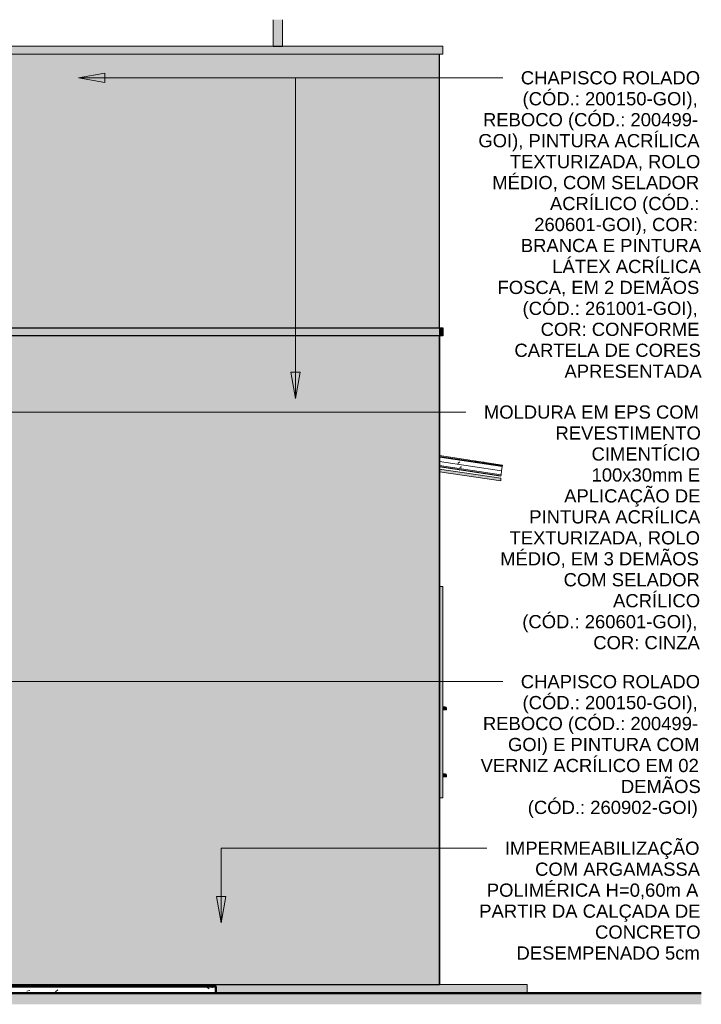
# Model space of a CAD drawing. Header units: metres. Extents: x -18.3 to 29, y -0.2 to 10.3.
# Tile 55 of 56: x 13.5 to 17.4, y -0.2 to 5.4. Entities that reach past the tile are written whole.
import ezdxf

# ---------------------------------------------------------------- set-up
doc = ezdxf.new("R2010")
doc.units = ezdxf.units.M
doc.layers.add('A-DETL', color=7, linetype='Continuous', lineweight=5, true_color=0x00a600)
for name, color, linetype, lineweight in [('A-DETL-GENF', 7, 'Continuous', 5), ('A-FLOR', 7, 'Continuous', 5), ('A-FLOR-PATT', 7, 'Continuous', 5), ('A-GLAZ-CWMG', 7, 'Continuous', 5), ('A-ROOF', 7, 'Continuous', 5), ('A-ROOF-PATT', 7, 'Continuous', 5), ('A-WALL', 7, 'Continuous', 5), ('C-TOPO', 7, 'Continuous', 5), ('G-ANNO-TEXT', 7, 'Continuous', 9), ('Q-CASE', 7, 'Continuous', 5)]:
    doc.layers.add(name, color=color, linetype=linetype, lineweight=lineweight)
doc.styles.add('Arial', font='arial.ttf', dxfattribs={"height": 0.075})

# ---------------------------------------------------------------- blocks, each defined once
blk = doc.blocks.new('FP_36-FACH_AMARELO')
at = {"layer": 'A-GLAZ-CWMG'}
blk.add_line((-11.235, 2.8798), (-10.8854, 2.8274), dxfattribs=at)
blk = doc.blocks.new('FP_37-FACH_AMARELO')
at = {"layer": 'A-GLAZ-CWMG', "color": 9, "true_color": 0xc0c0c0}
for p, q in [((-11.1176, 2.877), (-11.1185, 2.8767)), ((-11.1167, 2.8773), (-11.1176, 2.877)), ((-11.1158, 2.8777), (-11.1167, 2.8773)), ((-11.1149, 2.8781), (-11.1158, 2.8777)), ((-11.114, 2.8785), (-11.1149, 2.8781)), ((-11.113, 2.8789), (-11.114, 2.8785)), ((-11.1121, 2.8794), (-11.113, 2.8789)), ((-11.1112, 2.88), (-11.1121, 2.8794)), ((-11.1102, 2.8806), (-11.1112, 2.88)), ((-11.1093, 2.8812), (-11.1102, 2.8806))]:
    blk.add_line(p, q, dxfattribs=at)
blk = doc.blocks.new('FP_38-FACH_AMARELO')
at = {"layer": 'A-GLAZ-CWMG'}
blk.add_line((-10.8772, 2.8821), (-11.235, 2.9358), dxfattribs=at)
at = {"layer": 'A-GLAZ-CWMG', "color": 9, "true_color": 0xc0c0c0}
for p, q in [((-11.1194, 2.9083), (-11.1206, 2.9074)), ((-11.128, 2.9007), (-11.1292, 2.8994)), ((-11.1267, 2.9019), (-11.128, 2.9007)), ((-11.1255, 2.9031), (-11.1267, 2.9019)), ((-11.1243, 2.9042), (-11.1255, 2.9031)), ((-11.1231, 2.9053), (-11.1243, 2.9042)), ((-11.1218, 2.9064), (-11.1231, 2.9053)), ((-11.1206, 2.9074), (-11.1218, 2.9064)), ((-11.0317, 2.9059), (-11.0151, 2.9034)), ((-10.9881, 2.8986), (-10.9891, 2.8984)), ((-10.987, 2.8987), (-10.9881, 2.8986)), ((-10.9859, 2.8988), (-10.987, 2.8987)), ((-10.9849, 2.8988), (-10.9859, 2.8988)), ((-10.9838, 2.8987), (-10.9849, 2.8988))]:
    blk.add_line(p, q, dxfattribs=at)
blk = doc.blocks.new('FP_39-FACH_AMARELO')
at = {"layer": 'A-GLAZ-CWMG'}
blk.add_line((-10.8767, 2.8854), (-11.235, 2.9391), dxfattribs=at)
at = {"layer": 'A-GLAZ-CWMG', "color": 9, "true_color": 0xc0c0c0}
for p, q in [((-11.0313, 2.9089), (-11.0147, 2.9064)), ((-10.9877, 2.9013), (-10.9888, 2.901)), ((-10.9866, 2.9015), (-10.9877, 2.9013)), ((-10.9856, 2.9016), (-10.9866, 2.9015)), ((-10.9845, 2.9017), (-10.9856, 2.9016)), ((-10.9834, 2.9017), (-10.9845, 2.9017)), ((-10.9824, 2.9017), (-10.9834, 2.9017)), ((-10.9814, 2.9016), (-10.9824, 2.9017))]:
    blk.add_line(p, q, dxfattribs=at)
blk = doc.blocks.new('FP_40-FACH_AMARELO')
at = {"layer": 'A-GLAZ-CWMG'}
blk.add_line((-10.876, 2.8904), (-11.235, 2.9442), dxfattribs=at)
at = {"layer": 'A-GLAZ-CWMG', "color": 9, "true_color": 0xc0c0c0}
for p, q in [((-11.0307, 2.9133), (-11.0142, 2.9108)), ((-10.9871, 2.9052), (-10.9884, 2.9047)), ((-10.9858, 2.9055), (-10.9871, 2.9052)), ((-10.9846, 2.9058), (-10.9858, 2.9055)), ((-10.9834, 2.906), (-10.9846, 2.9058)), ((-10.9821, 2.9062), (-10.9834, 2.906)), ((-10.9809, 2.9063), (-10.9821, 2.9062)), ((-10.9797, 2.9063), (-10.9809, 2.9063))]:
    blk.add_line(p, q, dxfattribs=at)
blk = doc.blocks.new('Rectangular Mullion - Telha Fibrocimento - Ondulada-1909083-FACH_AMARELO')
at = {"layer": 'A-GLAZ-CWMG', "true_color": 0xc0c0c0}
h = blk.add_hatch(dxfattribs=at)
h.set_pattern_fill('FP_2', color=9, style=0, pattern_type=2)
h.set_pattern_definition([(0, (-16.219, 1.2), (0.4064, 0.1016), [0.01676, -0.28804, 0.01676, -0.28804, -1.626]), (0, (-16.219, 1.2), (0.4064, 0.1016), [-0.6096, 0.01676, -0.59284, 0.01676, -0.28804, -0.7112]), (0, (-16.219, 1.2), (0.4064, 0.1016), [-1.524, 0.01676, -0.18644, 0.01676, -0.49124]), (120, (-16.066, 1.251), (-0.2911882, 0.3011527), [0.01676, -0.28804, 0.01676, -0.28804, -1.626]), (120, (-16.066, 1.251), (-0.2911882, 0.3011527), [-0.6096, 0.01676, -0.59284, 0.01676, -0.28804, -0.7112]), (120, (-16.066, 1.251), (-0.2911882, 0.3011527), [-1.524, 0.01676, -0.18644, 0.01676, -0.49124]), (240, (-16.015, 1.454), (-0.1152118, -0.4027527), [0.01676, -0.28804, 0.01676, -0.28804, -1.626]), (240, (-16.015, 1.454), (-0.1152118, -0.4027527), [-0.6096, 0.01676, -0.59284, 0.01676, -0.28804, -0.7112]), (240, (-16.015, 1.454), (-0.1152118, -0.4027527), [-1.524, 0.01676, -0.18644, 0.01676, -0.49124])])
h.paths.add_polyline_path([(-10.885, 2.83), (-10.8843, 2.8349), (-11.235, 2.8875), (-11.235, 2.8825), (-10.8857, 2.8301)])
at = {"layer": 'A-GLAZ-CWMG'}
for p, q in [((-10.881, 2.8568), (-11.235, 2.9099)), ((-10.8843, 2.8349), (-11.235, 2.8875)), ((-10.885, 2.83), (-11.235, 2.8825)), ((-10.881, 2.8568), (-10.8843, 2.8349)), ((-10.881, 2.8568), (-10.8772, 2.8821)), ((-10.8772, 2.8825), (-10.8767, 2.8854)), ((-10.8767, 2.8857), (-10.876, 2.8904)), ((-10.8854, 2.8274), (-10.8851, 2.8298)), ((-10.8843, 2.8349), (-10.885, 2.83))]:
    blk.add_line(p, q, dxfattribs=at)
for name in ['FP_40-FACH_AMARELO', 'FP_39-FACH_AMARELO', 'FP_38-FACH_AMARELO', 'FP_36-FACH_AMARELO', 'FP_37-FACH_AMARELO']:
    blk.add_blockref(name, (0, 0), dxfattribs=at)
blk = doc.blocks.new('FP_42-FACH_AMARELO')
at = {"layer": 'A-GLAZ-CWMG'}
blk.add_line((-11.235, 2.8798), (-10.8854, 2.8274), dxfattribs=at)
blk = doc.blocks.new('FP_43-FACH_AMARELO')
at = {"layer": 'A-GLAZ-CWMG'}
blk.add_line((-10.876, 2.8904), (-11.235, 2.9442), dxfattribs=at)
at = {"layer": 'A-GLAZ-CWMG', "color": 9, "true_color": 0xc0c0c0}
for p, q in [((-11.0307, 2.914), (-11.0141, 2.9115)), ((-10.9857, 2.9067), (-10.9862, 2.9067)), ((-10.9845, 2.9068), (-10.9857, 2.9067)), ((-10.9833, 2.9069), (-10.9845, 2.9068)), ((-10.9821, 2.9068), (-10.9833, 2.9069)), ((-10.9809, 2.9067), (-10.9821, 2.9068))]:
    blk.add_line(p, q, dxfattribs=at)
blk = doc.blocks.new('Rectangular Mullion - Telha Fibrocimento - Ondulada-V41-FACH_AMARELO')
at = {"layer": 'A-GLAZ-CWMG'}
for p, q in [((-10.876, 2.89), (-10.876, 2.8904)), ((-10.8854, 2.8274), (-10.8854, 2.8279))]:
    blk.add_line(p, q, dxfattribs=at)
for name in ['FP_43-FACH_AMARELO', 'FP_42-FACH_AMARELO']:
    blk.add_blockref(name, (0, 0), dxfattribs=at)
blk = doc.blocks.new('FP_45-FACH_AMARELO')
at = {"layer": 'A-GLAZ-CWMG'}
blk.add_line((-11.235, 2.8798), (-10.8854, 2.8274), dxfattribs=at)
at = {"layer": 'A-GLAZ-CWMG', "color": 9, "true_color": 0xc0c0c0}
for p, q in [((-11.1197, 2.8621), (-11.1206, 2.8624)), ((-11.1188, 2.8619), (-11.1197, 2.8621)), ((-11.1178, 2.8617), (-11.1188, 2.8619))]:
    blk.add_line(p, q, dxfattribs=at)
blk = doc.blocks.new('FP_46-FACH_AMARELO')
at = {"layer": 'A-GLAZ-CWMG'}
blk.add_line((-10.876, 2.8904), (-11.235, 2.9442), dxfattribs=at)
at = {"layer": 'A-GLAZ-CWMG', "color": 9, "true_color": 0xc0c0c0}
for p, q in [((-10.9868, 2.9073), (-10.988, 2.9072)), ((-10.9856, 2.9073), (-10.9868, 2.9073)), ((-10.9844, 2.9072), (-10.9856, 2.9073))]:
    blk.add_line(p, q, dxfattribs=at)
blk = doc.blocks.new('Rectangular Mullion - Telha Fibrocimento - Ondulada-V44-FACH_AMARELO')
at = {"layer": 'A-GLAZ-CWMG'}
for p, q in [((-10.876, 2.89), (-10.876, 2.8904)), ((-10.8854, 2.8274), (-10.8854, 2.8279))]:
    blk.add_line(p, q, dxfattribs=at)
for name in ['FP_46-FACH_AMARELO', 'FP_45-FACH_AMARELO']:
    blk.add_blockref(name, (0, 0), dxfattribs=at)
blk = doc.blocks.new('RUFO_1_ - RUFO_1_-1923193-FACH_AMARELO')
at = {"layer": 'A-ROOF-PATT', "true_color": 0xc0c0c0}
for points in [[(-11.235, 5.225), (-11.215, 5.225), (-11.215, 5.27), (-15.49, 5.27), (-15.49, 5.225), (-11.2367, 5.225)], [(-15.315, 4.225), (-15.295, 4.225), (-15.295, 4.27), (-18.255, 4.27), (-18.255, 4.225), (-15.3768, 4.225)], [(-18.2377, 3.625), (-18.235, 3.65), (-18.235, 3.67), (-18.255, 3.67), (-18.255, 3.625)], [(-11.235, 3.625), (-11.235, 3.67), (-15.315, 3.67), (-15.315, 3.625), (-11.3549, 3.625)], [(-11.2324, 3.625), (-11.215, 3.625), (-11.215, 3.67), (-11.235, 3.67), (-11.235, 3.65), (-11.2325, 3.6258)]]:
    blk.add_hatch(color=9, dxfattribs=at).paths.add_polyline_path(points)
at = {"layer": 'A-ROOF'}
for p, q in [((-15.49, 5.27), (-12.1793, 5.27)), ((-15.49, 5.27), (-15.49, 5.225)), ((-12.1262, 5.27), (-11.215, 5.27)), ((-11.215, 5.27), (-11.215, 5.225)), ((-15.47, 5.225), (-15.49, 5.225)), ((-11.215, 5.225), (-11.235, 5.225)), ((-18.255, 4.225), (-18.255, 4.27)), ((-18.255, 4.27), (-15.47, 4.27)), ((-15.315, 4.225), (-18.255, 4.225)), ((-18.235, 3.67), (-18.255, 3.67)), ((-18.255, 3.67), (-18.255, 3.625)), ((-18.2377, 3.625), (-18.235, 3.65)), ((-11.235, 3.67), (-11.235, 3.625)), ((-11.215, 3.67), (-11.235, 3.67)), ((-11.235, 3.65), (-11.2324, 3.625)), ((-11.215, 3.625), (-11.215, 3.67)), ((-18.255, 3.625), (-18.2377, 3.625)), ((-11.2324, 3.625), (-11.215, 3.625))]:
    blk.add_line(p, q, dxfattribs=at)
blk = doc.blocks.new('Componentes de gabinete 1 - Componentes de gabinete 1-2086930-FACH_AMARELO')
at = {"layer": 'Q-CASE', "true_color": 0xd2d2d2}
for points in [[(-11.195, 1.5), (-11.195, 1.5105), (-11.1964, 1.5145), (-11.1983, 1.5163), (-11.2015, 1.5174), (-11.215, 1.5179), (-11.215, 1.5), (-11.207, 1.5005), (-11.206, 1.5017), (-11.2045, 1.5019), (-11.2033, 1.501), (-11.2025, 1.5), (-11.2015, 1.5)], [(-16.1756, 1.1355), (-16.175, 1.1355), (-16.175, 1.1374), (-17.375, 1.1374), (-17.3745, 1.1355), (-16.1812, 1.1355)], [(-16.7845, 1.1306), (-16.175, 1.1306), (-16.1756, 1.1355), (-17.375, 1.1352), (-17.3746, 1.1306), (-16.8516, 1.1306)], [(-16.7845, 1.12), (-16.175, 1.12), (-16.1755, 1.1306), (-17.375, 1.1306), (-17.3747, 1.12), (-16.8516, 1.12)], [(-11.207, 1.12), (-11.2065, 1.1214), (-11.205, 1.122), (-11.2036, 1.1214), (-11.2025, 1.12), (-11.195, 1.12), (-11.195, 1.1305), (-11.1966, 1.1343), (-11.1988, 1.1357), (-11.2002, 1.136), (-11.215, 1.1365), (-11.215, 1.12)]]:
    blk.add_hatch(color=254, dxfattribs=at).paths.add_polyline_path(points)
at = {"layer": 'Q-CASE'}
for p, q in [((-11.2015, 1.5174), (-11.215, 1.5179)), ((-11.195, 1.5), (-11.195, 1.5105)), ((-11.215, 1.5), (-11.207, 1.5)), ((-11.203, 1.5), (-11.195, 1.5)), ((-17.375, 1.1355), (-17.375, 1.1363)), ((-17.375, 1.1355), (-17.375, 1.1306)), ((-17.375, 1.1355), (-16.175, 1.1355)), ((-17.375, 1.12), (-17.375, 1.1306)), ((-17.375, 1.12), (-16.175, 1.12)), ((-16.175, 1.1363), (-16.175, 1.1355)), ((-16.175, 1.1306), (-16.175, 1.1355)), ((-16.175, 1.1306), (-16.175, 1.12)), ((-11.2002, 1.136), (-11.215, 1.1365)), ((-11.215, 1.12), (-11.207, 1.12)), ((-11.203, 1.12), (-11.195, 1.12)), ((-11.195, 1.12), (-11.195, 1.1305))]:
    blk.add_line(p, q, dxfattribs=at)
for centre, radius, end in [((-11.202, 1.5105), 0.00698, 86), ((-11.202, 1.5105), 0.00698, 28.6667), ((-11.205, 1.5), 0.002, 180), ((-11.205, 1.12), 0.002, 180), ((-11.2006, 1.1305), 0.00554, 86), ((-11.2006, 1.1305), 0.00554, 28.6667), ((-11.2006, 1.1305), 0.00554, 28.6667), ((-11.2006, 1.1305), 0.00554, 28.6667)]:
    blk.add_arc(centre, radius, 0, end, dxfattribs=at)
blk = doc.blocks.new('Paredes 1 - Paredes 1-2288142-FACH_AMARELO')
at = {"layer": 'A-WALL', "true_color": 0xc0c0c0}
h = blk.add_hatch(color=9, dxfattribs=at)
h.paths.add_polyline_path([(-17.475, 1), (-16.075, 1), (-16.075, 2.2), (-17.475, 2.2), (-17.475, 1.0509)])
h.paths.add_polyline_path([(-16.175, 1.1), (-17.375, 1.1), (-17.375, 2.1), (-16.175, 2.1), (-16.175, 1.12)])
blk.add_hatch(color=9, dxfattribs=at).paths.add_polyline_path([(-11.215, 1), (-11.215, 2.2), (-11.235, 2.2), (-11.235, 1)])
at = {"layer": 'A-WALL'}
for p, q in [((-16.075, 2.2), (-17.475, 2.2)), ((-17.475, 2.2), (-17.475, 1)), ((-16.075, 1), (-16.075, 2.2)), ((-11.235, 2.2), (-11.215, 2.2)), ((-11.215, 2.2), (-11.215, 1)), ((-17.375, 1.1363), (-17.375, 2.1)), ((-17.375, 2.1), (-16.175, 2.1)), ((-16.175, 2.1), (-16.175, 1.1363)), ((-17.375, 1.1), (-17.375, 1.12)), ((-16.175, 1.12), (-16.175, 1.1)), ((-16.175, 1.1), (-17.375, 1.1)), ((-17.475, 1), (-16.075, 1)), ((-11.235, 1), (-11.215, 1))]:
    blk.add_line(p, q, dxfattribs=at)

msp = doc.modelspace()

# ---------------------------------------------------------------- hatches: boundary and pattern name
at = {"layer": 'A-DETL-GENF', "true_color": 0xebebeb}
msp.add_hatch(color=7, dxfattribs=at).paths.add_polyline_path([(15.0039, 5.27), (15.037, 5.27), (15.037, 5.4203), (14.9839, 5.4203), (14.9839, 5.27)])
at = {"layer": 'A-DETL-GENF', "true_color": 0xffee7f}
h = msp.add_hatch(color=41, dxfattribs=at)
h.paths.add_polyline_path([(15.4061, -0.06), (15.9282, -0.06), (15.9282, 3.625), (11.8482, 3.625), (11.8482, 2.65), (12.9582, 2.6496), (12.9583, -0.02), (13.4582, -0.06), (15.3391, -0.06)])
h.paths.add_polyline_path([(12.0492, 0.3779), (12.0492, 0.4104), (11.9866, 0.4104), (11.9866, 0.3779)])
h.paths.add_polyline_path([(11.896, 0.3779), (11.9587, 0.3779), (11.9587, 0.4104), (11.896, 0.4104)])
h.paths.add_polyline_path([(12.1375, 0.3779), (12.17, 0.3779), (12.17, 0.5311), (12.1375, 0.5311), (12.1375, 0.3881)])
h.paths.add_polyline_path([(12.1978, 0.3779), (12.2303, 0.3779), (12.2303, 0.4405), (12.1978, 0.4405), (12.1978, 0.4104)])
h.paths.add_polyline_path([(12.1096, 0.3779), (12.1096, 0.5311), (12.0771, 0.5311), (12.0771, 0.3779)])
h.paths.add_polyline_path([(12.56, 0.3779), (12.56, 0.5311), (12.5275, 0.5311), (12.5275, 0.3779)])
h.paths.add_polyline_path([(12.286, 0.3779), (12.3487, 0.3779), (12.3487, 0.4104), (12.286, 0.4104)])
h.paths.add_polyline_path([(12.5908, 0.3779), (12.6203, 0.3779), (12.6203, 0.4405), (12.5878, 0.4405), (12.5878, 0.3779)])
h.paths.add_polyline_path([(12.4392, 0.3779), (12.4392, 0.4104), (12.3766, 0.4104), (12.3766, 0.3779), (12.3964, 0.3779)])
h.paths.add_polyline_path([(12.4996, 0.3779), (12.4996, 0.5311), (12.4671, 0.5311), (12.4671, 0.3779)])
h.paths.add_polyline_path([(11.9866, 0.4382), (12.0492, 0.4382), (12.0492, 0.4707), (11.896, 0.4707), (11.896, 0.4382), (11.9587, 0.4382)])
h.paths.add_polyline_path([(12.3226, 0.4382), (12.4392, 0.4382), (12.4392, 0.4707), (12.286, 0.4707), (12.286, 0.4382), (12.2989, 0.4382)])
h.paths.add_polyline_path([(12.2303, 0.4684), (12.2303, 0.5311), (12.1978, 0.5311), (12.1978, 0.4684), (12.2102, 0.4684)])
h.paths.add_polyline_path([(12.5908, 0.4684), (12.6203, 0.4684), (12.6203, 0.5311), (12.5878, 0.5311), (12.5878, 0.4684)])
h.paths.add_polyline_path([(12.0492, 0.4986), (12.0492, 0.5311), (11.896, 0.5311), (11.896, 0.4986), (11.9204, 0.4986)])
h.paths.add_polyline_path([(12.3561, 0.4986), (12.4392, 0.4986), (12.4392, 0.5311), (12.286, 0.5311), (12.286, 0.4986), (12.3226, 0.4986)])
h.paths.add_polyline_path([(12.0167, 0.5589), (12.0492, 0.5589), (12.0492, 0.7121), (12.0167, 0.7121), (12.0167, 0.5914)])
h.paths.add_polyline_path([(11.9285, 0.5589), (11.9285, 0.6216), (11.896, 0.6216), (11.896, 0.5589), (11.9204, 0.5589)])
h.paths.add_polyline_path([(12.1886, 0.5589), (12.2303, 0.5589), (12.2303, 0.5914), (12.0771, 0.5914), (12.0771, 0.5589), (12.17, 0.5589)])
h.paths.add_polyline_path([(11.9889, 0.5589), (11.9889, 0.7121), (11.9564, 0.7121), (11.9564, 0.5589)])
h.paths.add_polyline_path([(12.4996, 0.5589), (12.6203, 0.5589), (12.6203, 0.5914), (12.4671, 0.5914), (12.4671, 0.5589), (12.4902, 0.5589)])
h.paths.add_polyline_path([(12.4392, 0.5589), (12.4392, 0.7121), (12.4067, 0.7121), (12.4067, 0.5589)])
h.paths.add_polyline_path([(12.3464, 0.5589), (12.3789, 0.5589), (12.3789, 0.7121), (12.3464, 0.7121), (12.3464, 0.5703)])
h.paths.add_polyline_path([(12.3185, 0.5589), (12.3185, 0.6216), (12.286, 0.6216), (12.286, 0.5589)])
h.paths.add_polyline_path([(12.2201, 0.6193), (12.2303, 0.6193), (12.2303, 0.6518), (12.0771, 0.6518), (12.0771, 0.6193), (12.2025, 0.6193)])
h.paths.add_polyline_path([(12.5298, 0.6193), (12.6203, 0.6193), (12.6203, 0.6518), (12.4671, 0.6518), (12.4671, 0.6193), (12.5237, 0.6193)])
h.paths.add_polyline_path([(12.286, 0.6495), (12.3185, 0.6495), (12.3185, 0.7121), (12.286, 0.7121), (12.286, 0.7014)])
h.paths.add_polyline_path([(11.9285, 0.6495), (11.9285, 0.7121), (11.896, 0.7121), (11.896, 0.6495), (11.9204, 0.6495)])
h.paths.add_polyline_path([(12.1676, 0.6796), (12.2303, 0.6796), (12.2303, 0.7121), (12.1676, 0.7121), (12.1676, 0.692)])
h.paths.add_polyline_path([(12.1398, 0.6796), (12.1398, 0.7121), (12.0771, 0.7121), (12.0771, 0.6796), (12.105, 0.6796)])
h.paths.add_polyline_path([(12.4671, 0.6796), (12.5298, 0.6796), (12.5298, 0.7121), (12.4671, 0.7121), (12.4671, 0.7014)])
h.paths.add_polyline_path([(12.6203, 0.6796), (12.6203, 0.7121), (12.5576, 0.7121), (12.5576, 0.6796), (12.5908, 0.6796)])
h.paths.add_polyline_path([(11.9866, 0.7679), (12.0492, 0.7679), (12.0492, 0.8004), (11.9866, 0.8004), (11.9866, 0.7888)])
h.paths.add_polyline_path([(12.17, 0.7679), (12.17, 0.9211), (12.1375, 0.9211), (12.1375, 0.7679)])
h.paths.add_polyline_path([(12.0771, 0.7679), (12.1096, 0.7679), (12.1096, 0.9211), (12.0771, 0.9211), (12.0771, 0.7818)])
h.paths.add_polyline_path([(11.896, 0.7679), (11.9587, 0.7679), (11.9587, 0.8004), (11.896, 0.8004), (11.896, 0.7888)])
h.paths.add_polyline_path([(12.1978, 0.7679), (12.2303, 0.7679), (12.2303, 0.8305), (12.1978, 0.8305), (12.1978, 0.7888)])
h.paths.add_polyline_path([(12.56, 0.7679), (12.56, 0.9211), (12.5275, 0.9211), (12.5275, 0.7679)])
h.paths.add_polyline_path([(12.3897, 0.7679), (12.4392, 0.7679), (12.4392, 0.8004), (12.3766, 0.8004), (12.3766, 0.7679)])
h.paths.add_polyline_path([(12.3487, 0.7679), (12.3487, 0.8004), (12.286, 0.8004), (12.286, 0.7679), (12.3226, 0.7679)])
h.paths.add_polyline_path([(12.5878, 0.7679), (12.6203, 0.7679), (12.6203, 0.8305), (12.5878, 0.8305), (12.5878, 0.7888)])
h.paths.add_polyline_path([(12.4671, 0.7679), (12.4996, 0.7679), (12.4996, 0.9211), (12.4671, 0.9211), (12.4671, 0.7818)])
h.paths.add_polyline_path([(12.0492, 0.8282), (12.0492, 0.8607), (11.896, 0.8607), (11.896, 0.8282), (12.0254, 0.8282)])
h.paths.add_polyline_path([(12.4154, 0.8282), (12.4392, 0.8282), (12.4392, 0.8607), (12.286, 0.8607), (12.286, 0.8282), (12.3897, 0.8282)])
h.paths.add_polyline_path([(12.2102, 0.8584), (12.2303, 0.8584), (12.2303, 0.9211), (12.1978, 0.9211), (12.1978, 0.8584)])
h.paths.add_polyline_path([(12.5878, 0.8584), (12.6203, 0.8584), (12.6203, 0.9211), (12.5878, 0.9211), (12.5878, 0.8761)])
h.paths.add_polyline_path([(11.896, 0.8886), (12.0492, 0.8886), (12.0492, 0.9211), (11.896, 0.9211)])
h.paths.add_polyline_path([(12.4067, 0.8886), (12.4392, 0.8886), (12.4392, 0.9211), (12.286, 0.9211), (12.286, 0.8886), (12.3897, 0.8886)])
h.paths.add_polyline_path([(11.9204, 0.9489), (11.9285, 0.9489), (11.9285, 1.0116), (11.896, 1.0116), (11.896, 0.9489)])
h.paths.add_polyline_path([(12.1375, 0.9489), (12.2303, 0.9489), (12.2303, 0.9814), (12.0771, 0.9814), (12.0771, 0.9489), (12.1096, 0.9489)])
h.paths.add_polyline_path([(11.9564, 0.9489), (11.9889, 0.9489), (11.9889, 1.1021), (11.9564, 1.1021), (11.9564, 0.9635)])
h.paths.add_polyline_path([(12.0167, 0.9489), (12.0492, 0.9489), (12.0492, 1.1021), (12.0167, 1.1021), (12.0167, 0.9635)])
h.paths.add_polyline_path([(12.5237, 0.9489), (12.6203, 0.9489), (12.6203, 0.9814), (12.4671, 0.9814), (12.4671, 0.9489), (12.4996, 0.9489)])
h.paths.add_polyline_path([(12.3789, 0.9489), (12.3789, 1.1021), (12.3464, 1.1021), (12.3464, 0.9489), (12.3561, 0.9489)])
h.paths.add_polyline_path([(12.3185, 0.9489), (12.3185, 1.0116), (12.286, 1.0116), (12.286, 0.9489)])
h.paths.add_polyline_path([(12.4392, 0.9489), (12.4392, 1.1021), (12.4067, 1.1021), (12.4067, 0.9489)])
h.paths.add_polyline_path([(12.1398, 1.0093), (12.2303, 1.0093), (12.2303, 1.0418), (12.0771, 1.0418), (12.0771, 1.0093), (12.101, 1.0093)])
h.paths.add_polyline_path([(12.4671, 1.0093), (12.6203, 1.0093), (12.6203, 1.0418), (12.4671, 1.0418)])
h.paths.add_polyline_path([(11.9204, 1.0395), (11.9285, 1.0395), (11.9285, 1.1021), (11.896, 1.1021), (11.896, 1.0395)])
h.paths.add_polyline_path([(12.286, 1.0395), (12.3185, 1.0395), (12.3185, 1.1021), (12.286, 1.1021), (12.286, 1.0509)])
h.paths.add_polyline_path([(12.1978, 1.0696), (12.2303, 1.0696), (12.2303, 1.1021), (12.1676, 1.1021), (12.1676, 1.0696), (12.1886, 1.0696)])
h.paths.add_polyline_path([(12.1398, 1.0696), (12.1398, 1.1021), (12.0771, 1.1021), (12.0771, 1.0696), (12.105, 1.0696)])
h.paths.add_polyline_path([(12.5908, 1.0696), (12.6203, 1.0696), (12.6203, 1.1021), (12.5576, 1.1021), (12.5576, 1.0696), (12.5878, 1.0696)])
h.paths.add_polyline_path([(12.5298, 1.0696), (12.5298, 1.1021), (12.4671, 1.1021), (12.4671, 1.0696), (12.5237, 1.0696)])
h.paths.add_polyline_path([(12.0771, 1.1579), (12.1096, 1.1579), (12.1096, 1.3111), (12.0771, 1.3111), (12.0771, 1.1718)])
h.paths.add_polyline_path([(12.1375, 1.1579), (12.17, 1.1579), (12.17, 1.3111), (12.1375, 1.3111), (12.1375, 1.1681)])
h.paths.add_polyline_path([(12.2303, 1.1579), (12.2303, 1.2205), (12.1978, 1.2205), (12.1978, 1.1579)])
h.paths.add_polyline_path([(11.896, 1.1579), (11.9587, 1.1579), (11.9587, 1.1904), (11.896, 1.1904)])
h.paths.add_polyline_path([(12.0492, 1.1579), (12.0492, 1.1904), (11.9866, 1.1904), (11.9866, 1.1579)])
h.paths.add_polyline_path([(12.4671, 1.1579), (12.4996, 1.1579), (12.4996, 1.3111), (12.4671, 1.3111), (12.4671, 1.1718)])
h.paths.add_polyline_path([(12.3487, 1.1579), (12.3482, 1.1904), (12.286, 1.1904), (12.286, 1.1579), (12.3382, 1.1579)])
h.paths.add_polyline_path([(12.5275, 1.1579), (12.56, 1.1579), (12.56, 1.3111), (12.5275, 1.3111), (12.5275, 1.1681)])
h.paths.add_polyline_path([(12.4392, 1.1579), (12.4392, 1.1904), (12.3766, 1.1904), (12.3766, 1.1579), (12.3964, 1.1579)])
h.paths.add_polyline_path([(12.6203, 1.1579), (12.6203, 1.2205), (12.5878, 1.2205), (12.5878, 1.1579), (12.5908, 1.1579)])
h.paths.add_polyline_path([(12.0254, 1.2182), (12.0492, 1.2182), (12.0492, 1.2507), (11.896, 1.2507), (11.896, 1.2182), (11.9866, 1.2182)])
h.paths.add_polyline_path([(12.3897, 1.2182), (12.4392, 1.2182), (12.4392, 1.2507), (12.286, 1.2507), (12.286, 1.2182), (12.3561, 1.2182)])
h.paths.add_polyline_path([(12.2303, 1.2484), (12.2303, 1.3111), (12.1978, 1.3111), (12.1978, 1.2484), (12.2102, 1.2484)])
h.paths.add_polyline_path([(12.5878, 1.2484), (12.6203, 1.2484), (12.6203, 1.3111), (12.5878, 1.3111)])
h.paths.add_polyline_path([(11.896, 1.2786), (12.0492, 1.2786), (12.0492, 1.3111), (11.896, 1.3111)])
h.paths.add_polyline_path([(12.3561, 1.2786), (12.4392, 1.2786), (12.4392, 1.3111), (12.286, 1.3111), (12.286, 1.2786), (12.3226, 1.2786)])
h.paths.add_polyline_path([(12.1375, 1.3389), (12.2303, 1.3389), (12.2303, 1.3714), (12.0771, 1.3714), (12.0771, 1.3389), (12.1096, 1.3389)])
h.paths.add_polyline_path([(11.9889, 1.3389), (11.9889, 1.4921), (11.9564, 1.4921), (11.9564, 1.3389)])
h.paths.add_polyline_path([(11.896, 1.3389), (11.9285, 1.3389), (11.9285, 1.4016), (11.896, 1.4016), (11.896, 1.4005)])
h.paths.add_polyline_path([(12.0492, 1.3389), (12.0492, 1.4921), (12.0167, 1.4921), (12.0167, 1.3389)])
h.paths.add_polyline_path([(12.56, 1.3389), (12.6203, 1.3389), (12.6203, 1.3714), (12.4671, 1.3714), (12.4671, 1.3389), (12.5275, 1.3389)])
h.paths.add_polyline_path([(12.4392, 1.3389), (12.4392, 1.4921), (12.4067, 1.4921), (12.4067, 1.3389)])
h.paths.add_polyline_path([(12.3464, 1.3389), (12.3789, 1.3389), (12.3789, 1.4921), (12.3464, 1.4921), (12.3464, 1.3539)])
h.paths.add_polyline_path([(12.3185, 1.3389), (12.3185, 1.4016), (12.286, 1.4016), (12.286, 1.3389)])
h.paths.add_polyline_path([(12.2303, 1.3993), (12.2303, 1.4318), (12.0771, 1.4318), (12.0771, 1.3993), (12.2201, 1.3993)])
h.paths.add_polyline_path([(12.6203, 1.3993), (12.6203, 1.4318), (12.4671, 1.4318), (12.4671, 1.3993), (12.6101, 1.3993)])
h.paths.add_polyline_path([(11.9285, 1.4295), (11.9285, 1.4921), (11.896, 1.4921), (11.896, 1.4295), (11.9204, 1.4295)])
h.paths.add_polyline_path([(12.286, 1.4295), (12.3185, 1.4295), (12.3185, 1.4921), (12.286, 1.4921), (12.286, 1.4879)])
h.paths.add_polyline_path([(12.2303, 1.4596), (12.2303, 1.4921), (12.1676, 1.4921), (12.1676, 1.4596), (12.1978, 1.4596)])
h.paths.add_polyline_path([(12.1398, 1.4596), (12.1398, 1.4921), (12.0771, 1.4921), (12.0771, 1.4596), (12.105, 1.4596)])
h.paths.add_polyline_path([(12.5298, 1.4596), (12.5298, 1.4921), (12.4671, 1.4921), (12.4671, 1.4596), (12.495, 1.4596)])
h.paths.add_polyline_path([(12.5576, 1.4596), (12.6203, 1.4596), (12.6203, 1.4921), (12.5576, 1.4921), (12.5576, 1.472)])
h.paths.add_polyline_path([(11.9866, 1.5479), (12.0492, 1.5479), (12.0492, 1.5804), (11.9866, 1.5804), (11.9866, 1.5752)])
h.paths.add_polyline_path([(11.9204, 1.5479), (11.9587, 1.5479), (11.9587, 1.5804), (11.896, 1.5804), (11.896, 1.5479), (11.9058, 1.5479)])
h.paths.add_polyline_path([(12.1096, 1.5479), (12.1096, 1.7011), (12.0771, 1.7011), (12.0771, 1.5479)])
h.paths.add_polyline_path([(12.17, 1.5479), (12.17, 1.7011), (12.1375, 1.7011), (12.1375, 1.5479)])
h.paths.add_polyline_path([(12.1978, 1.5479), (12.2303, 1.5479), (12.2303, 1.6105), (12.1978, 1.6105), (12.1978, 1.5752)])
h.paths.add_polyline_path([(12.6203, 1.5479), (12.6203, 1.6105), (12.5878, 1.6105), (12.5878, 1.5479), (12.5908, 1.5479)])
h.paths.add_polyline_path([(12.286, 1.5479), (12.3487, 1.5479), (12.3487, 1.5804), (12.286, 1.5804), (12.286, 1.5752)])
h.paths.add_polyline_path([(12.56, 1.5479), (12.56, 1.7011), (12.5275, 1.7011), (12.5275, 1.5479)])
h.paths.add_polyline_path([(12.4671, 1.5479), (12.4996, 1.5479), (12.4996, 1.7011), (12.4671, 1.7011), (12.4671, 1.5618)])
h.paths.add_polyline_path([(12.4392, 1.5479), (12.4392, 1.5804), (12.3766, 1.5804), (12.3766, 1.5479), (12.3897, 1.5479)])
h.paths.add_polyline_path([(11.9028, 1.6082), (12.0492, 1.6082), (12.0492, 1.6407), (11.896, 1.6407), (11.896, 1.6082)])
h.paths.add_polyline_path([(12.3487, 1.6082), (12.4392, 1.6082), (12.4392, 1.6407), (12.286, 1.6407), (12.286, 1.6082), (12.3226, 1.6082)])
h.paths.add_polyline_path([(12.2102, 1.6384), (12.2303, 1.6384), (12.2303, 1.7011), (12.1978, 1.7011), (12.1978, 1.6384)])
h.paths.add_polyline_path([(12.5878, 1.6384), (12.6203, 1.6384), (12.6203, 1.7011), (12.5878, 1.7011), (12.5878, 1.6626)])
h.paths.add_polyline_path([(11.9889, 1.6686), (12.0492, 1.6686), (12.0492, 1.7011), (11.896, 1.7011), (11.896, 1.6686), (11.9564, 1.6686)])
h.paths.add_polyline_path([(12.286, 1.6686), (12.4392, 1.6686), (12.4392, 1.7011), (12.286, 1.7011)])
h.paths.add_polyline_path([(12.0167, 1.7289), (12.0492, 1.7289), (12.0492, 1.8821), (12.0167, 1.8821), (12.0167, 1.75)])
h.paths.add_polyline_path([(12.17, 1.7289), (12.2303, 1.7289), (12.2303, 1.7614), (12.0771, 1.7614), (12.0771, 1.7289), (12.1375, 1.7289)])
h.paths.add_polyline_path([(11.9564, 1.7289), (11.9889, 1.7289), (11.9889, 1.8821), (11.9564, 1.8821), (11.9564, 1.7439)])
h.paths.add_polyline_path([(11.9285, 1.7289), (11.9285, 1.7916), (11.896, 1.7916), (11.896, 1.7289), (11.9204, 1.7289)])
h.paths.add_polyline_path([(12.4671, 1.7289), (12.6203, 1.7289), (12.6203, 1.7614), (12.4671, 1.7614), (12.4671, 1.75)])
h.paths.add_polyline_path([(12.3464, 1.7289), (12.3789, 1.7289), (12.3789, 1.8821), (12.3464, 1.8821), (12.3464, 1.7439)])
h.paths.add_polyline_path([(12.4067, 1.7289), (12.4392, 1.7289), (12.4392, 1.8821), (12.4067, 1.8821), (12.4067, 1.75)])
h.paths.add_polyline_path([(12.286, 1.7289), (12.3185, 1.7289), (12.3185, 1.7916), (12.286, 1.7916), (12.286, 1.75)])
h.paths.add_polyline_path([(12.2303, 1.7893), (12.2303, 1.8218), (12.0771, 1.8218), (12.0771, 1.7893), (12.2201, 1.7893)])
h.paths.add_polyline_path([(12.5908, 1.7893), (12.6203, 1.7893), (12.6203, 1.8218), (12.4671, 1.8218), (12.4671, 1.7893), (12.5576, 1.7893)])
h.paths.add_polyline_path([(11.896, 1.8195), (11.9285, 1.8195), (11.9285, 1.8821), (11.896, 1.8821), (11.896, 1.8374)])
h.paths.add_polyline_path([(12.286, 1.8195), (12.3185, 1.8195), (12.3185, 1.8821), (12.286, 1.8821), (12.286, 1.8374)])
h.paths.add_polyline_path([(12.1886, 1.8496), (12.2303, 1.8496), (12.2303, 1.8821), (12.1676, 1.8821), (12.1676, 1.8496)])
h.paths.add_polyline_path([(12.105, 1.8496), (12.1398, 1.8496), (12.1398, 1.8821), (12.0771, 1.8821), (12.0771, 1.8496)])
h.paths.add_polyline_path([(12.5576, 1.8496), (12.6203, 1.8496), (12.6203, 1.8821), (12.5576, 1.8821)])
h.paths.add_polyline_path([(12.5298, 1.8496), (12.5298, 1.8821), (12.4671, 1.8821), (12.4671, 1.8496)])
h.paths.add_polyline_path([(11.9204, 1.9379), (11.9587, 1.9379), (11.9587, 1.9704), (11.896, 1.9704), (11.896, 1.9379)])
h.paths.add_polyline_path([(12.0492, 1.9379), (12.0492, 1.9704), (11.9866, 1.9704), (11.9866, 1.9379)])
h.paths.add_polyline_path([(12.0771, 1.9379), (12.1096, 1.9379), (12.1096, 2.0911), (12.0771, 2.0911), (12.0771, 1.9518)])
h.paths.add_polyline_path([(12.1375, 1.9379), (12.17, 1.9379), (12.17, 2.0911), (12.1375, 2.0911), (12.1375, 1.9481)])
h.paths.add_polyline_path([(12.56, 1.9379), (12.56, 2.0911), (12.5275, 2.0911), (12.5275, 1.9379)])
h.paths.add_polyline_path([(12.4996, 1.9379), (12.4996, 2.0911), (12.4671, 2.0911), (12.4671, 1.9379)])
h.paths.add_polyline_path([(12.5878, 1.9379), (12.6203, 1.9379), (12.6203, 2.0005), (12.5878, 2.0005), (12.5878, 1.9704)])
h.paths.add_polyline_path([(12.286, 1.9379), (12.3487, 1.9379), (12.3487, 1.9704), (12.286, 1.9704)])
h.paths.add_polyline_path([(12.3766, 1.9379), (12.4392, 1.9379), (12.4392, 1.9704), (12.3766, 1.9704)])
h.paths.add_polyline_path([(12.1978, 1.9379), (12.2303, 1.9379), (12.2303, 2.0005), (12.1978, 2.0005), (12.1978, 1.9704)])
h.paths.add_polyline_path([(11.896, 1.9982), (12.0492, 1.9982), (12.0492, 2.0307), (11.896, 2.0307), (11.896, 2.0122)])
h.paths.add_polyline_path([(12.3487, 1.9982), (12.4392, 1.9982), (12.4392, 2.0307), (12.286, 2.0307), (12.286, 1.9982), (12.3226, 1.9982)])
h.paths.add_polyline_path([(12.2303, 2.0284), (12.2303, 2.0911), (12.1978, 2.0911), (12.1978, 2.0284), (12.2102, 2.0284)])
h.paths.add_polyline_path([(12.5878, 2.0284), (12.6203, 2.0284), (12.6203, 2.0911), (12.5878, 2.0911)])
h.paths.add_polyline_path([(11.896, 2.0586), (12.0492, 2.0586), (12.0492, 2.0911), (11.896, 2.0911)])
h.paths.add_polyline_path([(12.3185, 2.0586), (12.4392, 2.0586), (12.4392, 2.0911), (12.286, 2.0911), (12.286, 2.0586)])
h.paths.add_polyline_path([(12.0492, 2.1189), (12.0492, 2.2721), (12.0167, 2.2721), (12.0167, 2.1189)])
h.paths.add_polyline_path([(12.1375, 2.1189), (12.2303, 2.1189), (12.2303, 2.1514), (12.0771, 2.1514), (12.0771, 2.1189), (12.1096, 2.1189)])
h.paths.add_polyline_path([(11.896, 2.1189), (11.9285, 2.1189), (11.9285, 2.1816), (11.896, 2.1816)])
h.paths.add_polyline_path([(11.9564, 2.1189), (11.9889, 2.1189), (11.9889, 2.2721), (11.9564, 2.2721), (11.9564, 2.1339)])
h.paths.add_polyline_path([(12.3464, 2.1189), (12.3789, 2.1189), (12.3789, 2.2721), (12.3464, 2.2721), (12.3464, 2.1339)])
h.paths.add_polyline_path([(12.286, 2.1189), (12.3185, 2.1189), (12.3185, 2.1816), (12.286, 2.1816)])
h.paths.add_polyline_path([(12.4996, 2.1189), (12.6203, 2.1189), (12.6203, 2.1514), (12.4671, 2.1514), (12.4671, 2.1189)])
h.paths.add_polyline_path([(12.4392, 2.1189), (12.4392, 2.2721), (12.4067, 2.2721), (12.4067, 2.1189)])
h.paths.add_polyline_path([(12.0771, 2.1793), (12.2303, 2.1793), (12.2303, 2.2118), (12.0771, 2.2118)])
h.paths.add_polyline_path([(12.6203, 2.1793), (12.6203, 2.2118), (12.4671, 2.2118), (12.4671, 2.1793), (12.6101, 2.1793)])
h.paths.add_polyline_path([(11.9285, 2.2095), (11.9282, 2.2721), (11.896, 2.272), (11.896, 2.2095), (11.9204, 2.2095)])
h.paths.add_polyline_path([(12.3185, 2.2095), (12.3185, 2.2721), (12.286, 2.2721), (12.286, 2.2095)])
h.paths.add_polyline_path([(12.2303, 2.2396), (12.2303, 2.2721), (12.1676, 2.2721), (12.1676, 2.2396), (12.1978, 2.2396)])
h.paths.add_polyline_path([(12.1398, 2.2396), (12.1398, 2.2721), (12.0771, 2.2721), (12.0771, 2.2396), (12.105, 2.2396)])
h.paths.add_polyline_path([(12.6203, 2.2396), (12.6203, 2.2721), (12.5576, 2.2721), (12.5576, 2.2396), (12.5908, 2.2396)])
h.paths.add_polyline_path([(12.5298, 2.2396), (12.5298, 2.2721), (12.4671, 2.2721), (12.4671, 2.2396), (12.495, 2.2396)])
h.paths.add_polyline_path([(14.0655, 3.67), (15.9282, 3.67), (15.9282, 5.225), (11.6932, 5.225), (11.6932, 4.27), (11.8682, 4.27), (11.8682, 4.225), (11.8482, 4.225), (11.8482, 3.67), (13.9984, 3.67)])
at = {"layer": 'A-FLOR', "true_color": 0x616161}
msp.add_hatch(color=251, dxfattribs=at).paths.add_polyline_path([(14.6582, -0.11), (16.4282, -0.11), (16.4282, -0.06), (14.6582, -0.06), (14.6582, -0.0714)])
at = {"layer": 'A-FLOR-PATT', "true_color": 0xd8d8d8}
msp.add_hatch(color=254, dxfattribs=at).paths.add_polyline_path([(13.6633, -0.0714), (14.6582, -0.0714), (14.6582, -0.06), (13.4582, -0.06), (13.4582, -0.0714)])
at = {"layer": 'A-FLOR-PATT', "true_color": 0x787878}
h = msp.add_hatch(dxfattribs=at)
h.set_pattern_fill('FP_1', color=8, style=0, pattern_type=2)
h.set_pattern_definition([(50, (10.94422, 1.2), (0.364365, -0.031877), [0.0381, -0.4191]), (355, (10.94422, 1.2), (-0.070485, 0.382117), [0.03048, -0.33528]), (100.451, (10.97522, 1.197), (0.293886, 0.35023), [0.03238, -0.35618]), (46.184, (10.9442, 1.302), (0.54216, -0.084084), [0.05715, -0.62865]), (96.636, (10.9902, 1.295), (0.474805, 0.494854), [0.04857, -0.53427]), (351.184, (10.9442, 1.302), (0.47481, 0.494846), [0.04572, -0.50292]), (21, (10.99522, 1.276), (0.303226, -0.204528), [0.0381, -0.4191]), (326, (10.99522, 1.276), (0.123607, 0.36838), [0.03048, -0.33528]), (71.451, (11.02122, 1.259), (0.426833, 0.16384), [0.03238, -0.35618]), (37.5, (10.94422, 1.2), (0.0061807, 0.169108), [0.01676, -0.31445, 0.01676, -0.3236, -0.33655]), (37.5, (10.94422, 1.2), (0.0061807, 0.169108), [-0.67158, 0.01676, -0.31979]), (7.5, (10.94422, 1.2), (0.133641, 0.200358), [0.01676, -0.17729, 0.01676, -0.30683, -0.12827]), (7.5, (10.94422, 1.2), (0.133641, 0.200358), [-0.51765, 0.01676, -0.11151]), (327.5, (10.83122, 1.2), (0.2711816, -0.0114606), [0.01676, -0.11024, 0.01676, -0.37948, -0.52578]), (327.5, (10.83122, 1.2), (0.2711816, -0.0114606), [-0.52324, 0.01676, -0.50902]), (317.5, (10.78022, 1.2), (0.296258, 0.050851), [0.01676, -0.14834, 0.01676, -0.24638, -0.37338]), (317.5, (10.78022, 1.2), (0.296258, 0.050851), [-0.42824, 0.01676, -0.35662])])
h.paths.add_polyline_path([(14.0655, -0.11), (14.6582, -0.11), (14.6582, -0.0714), (13.4582, -0.0714), (13.4582, -0.11), (13.9314, -0.11)])
at = {"layer": 'A-ROOF', "true_color": 0xc8c8c8}
msp.add_hatch(color=9, dxfattribs=at).paths.add_polyline_path([(16.2782, 2.8), (16.2782, 2.8152), (15.9282, 2.8677), (15.9282, 2.8525), (16.2775, 2.8001)])
at = {"layer": 'C-TOPO', "true_color": 0xd2e2c2}
msp.add_hatch(color=254, dxfattribs=at).paths.add_polyline_path([(11.6523, -0.1725), (17.4171, -0.1725), (17.4171, -0.1101), (8.9282, -0.1101), (8.9282, -0.1725), (11.5182, -0.1725)])
at = {"layer": 'G-ANNO-TEXT'}
for points in [[(13.8781, 5.0904), (14.0281, 5.0639), (14.0281, 5.1168)], [(15.1101, 3.2686), (15.1365, 3.4186), (15.0836, 3.4186)], [(14.6886, 0.2894), (14.715, 0.4394), (14.6621, 0.4394)]]:
    msp.add_hatch(color=256, dxfattribs=at).paths.add_polyline_path(points)

# ---------------------------------------------------------------- linework, layer by layer
at = {"layer": 'A-DETL', "color": 7}
for p, q in [((14.9839, 5.4203), (14.9839, 5.27)), ((15.037, 5.27), (15.037, 5.4203))]:
    msp.add_line(p, q, dxfattribs=at)
at = {"layer": 'A-DETL', "color": 7, "lineweight": 15}
for p, q in [((11.6732, 5.27), (14.9839, 5.27)), ((15.037, 5.27), (15.9482, 5.27)), ((15.9482, 5.27), (15.9482, 5.225)), ((15.9482, 5.225), (11.6732, 5.225)), ((15.9282, 5.225), (11.6932, 5.225)), ((15.9282, 5.225), (15.9282, 3.67)), ((16.4282, -0.06), (15.0482, -0.06)), ((16.4282, -0.11), (16.4282, -0.06))]:
    msp.add_line(p, q, dxfattribs=at)
at = {"layer": 'A-DETL', "color": 7, "lineweight": 30}
for p, q in [((14.9839, 5.27), (15.037, 5.27)), ((11.8482, 3.67), (15.9282, 3.67)), ((15.9282, 3.625), (11.8482, 3.625)), ((15.9282, -0.06), (15.9282, 3.625)), ((13.4582, -0.06), (15.9282, -0.06))]:
    msp.add_line(p, q, dxfattribs=at)
at = {"layer": 'A-DETL', "color": 7, "lineweight": 25}
for p, q in [((15.9282, 3.67), (15.9282, 5.225)), ((11.8482, 3.67), (15.9482, 3.67)), ((15.9482, 3.67), (15.9482, 3.625)), ((15.9482, 3.625), (11.8482, 3.625)), ((15.9282, 3.625), (15.9282, -0.06)), ((15.9282, -0.06), (15.9282, 0.5))]:
    msp.add_line(p, q, dxfattribs=at)
at = {"layer": 'A-DETL', "color": 7, "lineweight": 50}
msp.add_line((17.4171, -0.11), (9.0882, -0.11), dxfattribs=at)
at = {"layer": 'A-FLOR', "lineweight": 50}
for p, q in [((14.6582, -0.0714), (13.4582, -0.0714)), ((13.4582, -0.11), (14.6582, -0.11)), ((14.6582, -0.11), (14.6582, -0.0714))]:
    msp.add_line(p, q, dxfattribs=at)
at = {"layer": 'A-FLOR'}
for p, q in [((14.6582, -0.06), (14.6582, -0.0714)), ((16.4282, -0.11), (14.6582, -0.11)), ((15.9282, -0.06), (16.4282, -0.06)), ((16.4282, -0.06), (16.4282, -0.11))]:
    msp.add_line(p, q, dxfattribs=at)
at = {"layer": 'A-ROOF'}
for p, q in [((15.9282, 2.8677), (16.2782, 2.8152)), ((16.2782, 2.8), (15.9282, 2.8525)), ((16.2782, 2.8152), (16.2782, 2.8))]:
    msp.add_line(p, q, dxfattribs=at)
at = {"layer": 'C-TOPO', "lineweight": 25}
for p, q in [((8.9282, -0.1101), (16.8611, -0.1101)), ((16.8611, -0.1101), (17.4171, -0.1101))]:
    msp.add_line(p, q, dxfattribs=at)
at = {"layer": 'C-TOPO'}
for p, q in [((16.8611, -0.1101), (8.9282, -0.1101)), ((17.4171, -0.1101), (16.8611, -0.1101))]:
    msp.add_line(p, q, dxfattribs=at)
at = {"layer": 'G-ANNO-TEXT'}
for p, q in [((14.0281, 5.1168), (13.8781, 5.0904)), ((13.8781, 5.0904), (14.0281, 5.0639)), ((13.8781, 5.0904), (16.035, 5.0904)), ((14.0281, 5.0639), (14.0281, 5.1168)), ((15.1101, 5.0904), (16.035, 5.0904)), ((15.1101, 3.2686), (15.1101, 5.0904)), ((16.035, 5.0904), (16.2897, 5.0904)), ((15.1365, 3.4186), (15.0836, 3.4186)), ((15.0836, 3.4186), (15.1101, 3.2686)), ((15.1101, 3.2686), (15.1365, 3.4186)), ((10.5915, 3.1916), (16.0698, 3.1916)), ((16.0698, 3.1916), (16.0797, 3.1916)), ((12.7441, 1.6603), (16.005, 1.6603)), ((16.005, 1.6603), (16.2895, 1.6603)), ((14.6886, 0.7141), (16.0171, 0.7141)), ((14.6886, 0.2894), (14.6886, 0.7141)), ((16.0171, 0.7141), (16.199, 0.7141)), ((14.715, 0.4394), (14.6621, 0.4394)), ((14.6621, 0.4394), (14.6886, 0.2894)), ((14.6886, 0.2894), (14.715, 0.4394))]:
    msp.add_line(p, q, dxfattribs=at)

# ---------------------------------------------------------------- block references
at = {"layer": 'A-GLAZ-CWMG'}
for name in ['Rectangular Mullion - Telha Fibrocimento - Ondulada-1909083-FACH_AMARELO', 'Rectangular Mullion - Telha Fibrocimento - Ondulada-V41-FACH_AMARELO', 'Rectangular Mullion - Telha Fibrocimento - Ondulada-V44-FACH_AMARELO']:
    msp.add_blockref(name, (27.1632, 0), dxfattribs=at)
at = {"layer": 'A-ROOF'}
msp.add_blockref('RUFO_1_ - RUFO_1_-1923193-FACH_AMARELO', (27.1632, 0), dxfattribs=at)
at = {"layer": 'A-WALL'}
msp.add_blockref('Paredes 1 - Paredes 1-2288142-FACH_AMARELO', (27.1632, 0), dxfattribs=at)
at = {"layer": 'Q-CASE'}
msp.add_blockref('Componentes de gabinete 1 - Componentes de gabinete 1-2086930-FACH_AMARELO', (27.1632, 0), dxfattribs=at)

# ---------------------------------------------------------------- texts
at = {"layer": 'G-ANNO-TEXT', "char_height": 0.075, "attachment_point": 1, "style": 'Arial'}
for s, insert, width in [('CHAPISCO ROLADO', (16.3913, 5.1279), 1.242616), ('(CÓD.: 200150-GOI),', (16.4012, 5.0088), 1.23059), ('REBOCO (CÓD.: 200499-', (16.1763, 4.8897), 1.503164), ('GOI), PINTURA ACRÍLICA', (16.1499, 4.7707), 1.535232), ('TEXTURIZADA, ROLO', (16.3285, 4.6516), 1.318776), ('MÉDIO, COM SELADOR', (16.2292, 4.5326), 1.439029), ('ACRÍLICO (CÓD.:', (16.5567, 4.4135), 1.042194), ('260601-GOI), COR:', (16.4674, 4.2944), 1.150422), ('BRANCA E PINTURA', (16.3913, 4.1754), 1.242616), ('LÁTEX ACRÍLICA', (16.5699, 4.0563), 1.02616), ('FOSCA, EM 2 DEMÃOS', (16.259, 3.9372), 1.402953), ('(CÓD.: 261001-GOI),', (16.4012, 3.8182), 1.23059), ('COR: CONFORME', (16.5037, 3.6991), 1.106329), ('CARTELA DE CORES', (16.3549, 3.5801), 1.286708), ('APRESENTADA', (16.6393, 3.461), 0.941983), ('MOLDURA EM EPS COM ', (16.1813, 3.2291), 1.495147), ('REVESTIMENTO', (16.5881, 3.1101), 1.002109), ('CIMENTÍCIO ', (16.7932, 2.991), 0.753586), ('100x30mm E ', (16.7932, 2.8719), 0.753586), ('APLICAÇÃO DE ', (16.6377, 2.7529), 0.941983), ('PINTURA ACRÍLICA', (16.4393, 2.6338), 1.182489), ('TEXTURIZADA, ROLO', (16.3268, 2.5147), 1.318776), ('MÉDIO, EM 3 DEMÃOS', (16.2739, 2.3957), 1.382911), ('COM SELADOR ', (16.6344, 2.2766), 0.945991), ('ACRÍLICO', (16.9155, 2.1576), 0.605274), ('(CÓD.: 260601-GOI), ', (16.3996, 2.0385), 1.23059), ('COR: CINZA', (16.8031, 1.9194), 0.741561), ('CHAPISCO ROLADO ', (16.3911, 1.6978), 1.242616), ('(CÓD.: 200150-GOI), ', (16.401, 1.5788), 1.23059), ('REBOCO (CÓD.: 200499-', (16.1761, 1.4597), 1.503164), ('GOI) E PINTURA COM ', (16.3183, 1.3407), 1.330801), ('VERNIZ ACRÍLICO EM 02 ', (16.1629, 1.2216), 1.519198), ('DEMÃOS ', (16.9599, 1.1025), 0.553164), ('(CÓD.: 260902-GOI) ', (16.4308, 0.9835), 1.194514), ('IMPERMEABILIZAÇÃO ', (16.3006, 0.7516), 1.350843), ('COM ARGAMASSA ', (16.4725, 0.6325), 1.142405), ('POLIMÉRICA H=0,60m A ', (16.198, 0.5135), 1.475105), ('PARTIR DA CALÇADA DE ', (16.155, 0.3944), 1.527215), ('CONCRETO ', (16.8132, 0.2753), 0.729536), ('DESEMPENADO 5cm ', (16.3667, 0.1563), 1.270675)]:
    msp.add_mtext(s, dxfattribs=dict(at, insert=insert, width=width))

doc.saveas('drawing.dxf')
